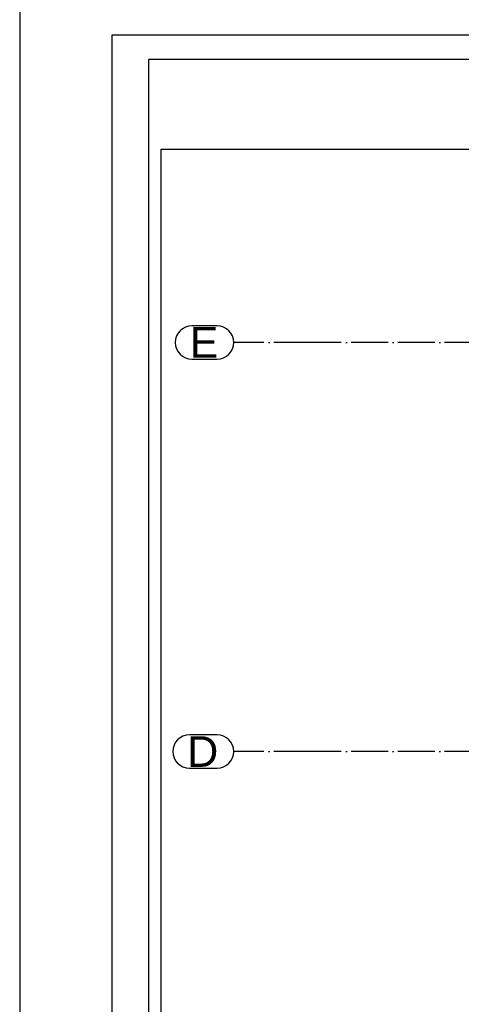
# Paper-space layout 'A0 Advance Steel' of a CAD drawing. Header units: millimetres. Extents: x -21 to 1320, y -7 to 928.
# Tile 19 of 134: x -20 to 52, y 671 to 832. Entities that reach past the tile are written whole.
import ezdxf

# ---------------------------------------------------------------- set-up
doc = ezdxf.new("R2010")
doc.units = ezdxf.units.MM
doc.linetypes.add('ACAD_ISO04W100', pattern=[30, 24, -3, 0, -3])
doc.layers.get('0').update_dxf_attribs({"linetype": 'CONTINUOUS'})
doc.layers.add('AS_Siatki', color=72, linetype='CONTINUOUS')
doc.styles.add('Arial', font='arial.ttf', dxfattribs={"height": 150})

psp = doc.layouts.new('A0 Advance Steel')

# ---------------------------------------------------------------- linework, layer by layer
psp.add_lwpolyline([(1280.22, -6.93), (1280.22, 834.07), (-19.78, 834.07), (-19.78, -6.93), (1280.22, -6.93)])
psp.add_lwpolyline([(1275.22, -1.93), (1275.22, 829.07), (-4.78, 829.07), (-4.78, -1.93)], close=True)
at = {"color": 3, "ltscale": 0.25}
for points in [[(1.26, 477.54), (1.26, 825.14), (628.86, 825.14), (628.86, 477.54), (1.26, 477.54)], [(3.26, 479.89), (3.26, 810.49), (626.86, 810.49), (626.86, 479.89), (3.26, 479.89)]]:
    psp.add_lwpolyline(points, dxfattribs=at)
at = {"layer": 'AS_Siatki', "color": 20, "linetype": 'Continuous', "ltscale": 0.25}
for p, q in [((12.36, 781.73), (8.23, 781.73)), ((8.23, 776.33), (12.36, 776.33)), ((12.36, 715.13), (7.83, 715.13)), ((7.83, 709.73), (12.36, 709.73))]:
    psp.add_line(p, q, dxfattribs=at)
at = {"layer": 'AS_Siatki', "color": 20, "linetype": 'ACAD_ISO04W100', "ltscale": 0.25}
for p, q in [((27.56, 779.03), (15.06, 779.03)), ((602.56, 779.03), (27.56, 779.03)), ((27.56, 779.03), (27.56, 779.03)), ((27.56, 712.43), (15.06, 712.43)), ((602.56, 712.43), (27.56, 712.43)), ((27.56, 712.43), (27.56, 712.43))]:
    psp.add_line(p, q, dxfattribs=at)
at = {"layer": 'AS_Siatki', "color": 20, "linetype": 'Continuous', "ltscale": 0.25}
for centre, start, end in [((8.23, 779.03), 90, 270), ((12.36, 779.03), 270, 90), ((7.83, 712.43), 90, 270), ((12.36, 712.43), 270, 90)]:
    psp.add_arc(centre, 2.7, start, end, dxfattribs=at)

# ---------------------------------------------------------------- texts
at = {"layer": 'AS_Siatki', "color": 20, "style": 'Arial'}
for s, p in [('E', (7.88, 776.53)), ('D', (7.49, 709.93))]:
    psp.add_text(s, height=5, dxfattribs=at).set_placement(p)

doc.saveas('drawing.dxf')
